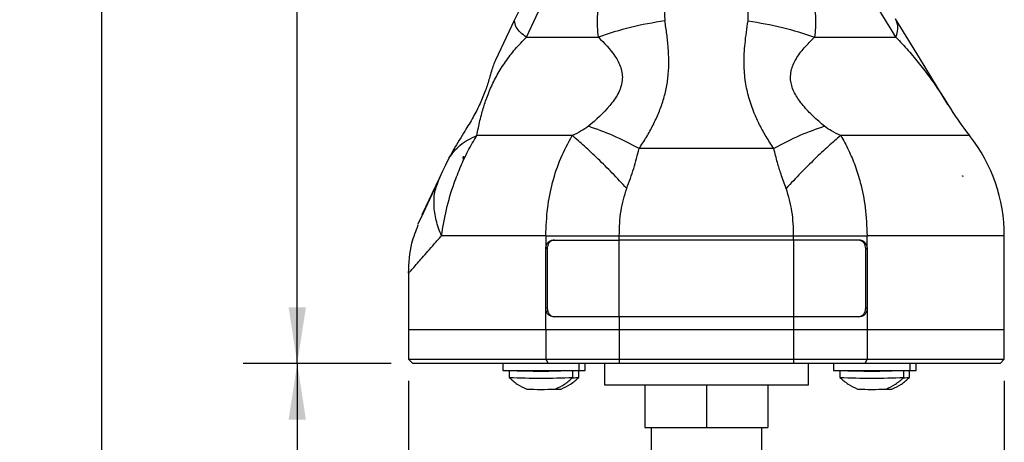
# Model space of a CAD drawing. Header units: millimetres. Extents: x 13 to 546, y 13 to 419.
# Tile 2 of 19: x 140 to 256, y 166 to 216. Entities that reach past the tile are written whole.
import ezdxf

# ---------------------------------------------------------------- set-up
doc = ezdxf.new("R2010")
doc.units = ezdxf.units.MM
doc.header["$LTSCALE"] = 2
doc.linetypes.add('SLD-Solid', pattern=[0])
doc.layers.add('DIMENSIONS', color=140, linetype='SLD-Solid', lineweight=25)
doc.styles.add('SLDTEXTSTYLE0', font='VERDANA.TTF')
doc.dimstyles.new('SLDDIMSTYLE0', dxfattribs={"dimtxt": 4.316016, "dimasz": 6.604, "dimexe": 0, "dimexo": 0.0625, "dimgap": 1.079004, "dimtad": 0, "dimtih": 1, "dimtoh": 1, "dimrnd": 1e-09, "dimzin": 12, "dimdsep": 46, "dimtxsty": 'SLDTEXTSTYLE0', "dimsah": 1, "dimcen": 0.09, "dimadec": 0, "dimazin": 3, "dimtfac": 1, "dimtofl": 0, "dimtmove": 0, "dimatfit": 3, "dimfxl": 0, "dimfrac": 2, "dimtolj": 1, "dimtzin": 12, "dimarcsym": 0})
doc.dimstyles.new('SLDDIMSTYLE1', dxfattribs={"dimtxt": 4.316016, "dimasz": 6.604, "dimexe": 0, "dimexo": 0.0625, "dimgap": 1.079004, "dimtad": 0, "dimtih": 1, "dimtoh": 1, "dimrnd": 1e-09, "dimzin": 4, "dimdsep": 46, "dimtxsty": 'SLDTEXTSTYLE0', "dimsah": 1, "dimcen": 0.09, "dimadec": 0, "dimazin": 1, "dimtfac": 1, "dimtofl": 0, "dimtmove": 0, "dimatfit": 3, "dimfxl": 0, "dimfrac": 2, "dimtolj": 1, "dimtzin": 12, "dimarcsym": 0})

# ---------------------------------------------------------------- blocks, each defined once
blk = doc.blocks.new('_D')
at = {"layer": 'DIMENSIONS'}
for p, q in [((230.3, 383.54), (166.66, 383.54)), ((173.01, 383.54), (173.01, 292.4)), ((166.6, 284.57), (165.15, 284.57)), ((165.15, 284.57), (165.15, 277.71)), ((179.42, 284.57), (180.87, 284.57)), ((180.87, 284.57), (180.87, 277.71)), ((165.15, 277.71), (166.6, 277.71)), ((180.87, 277.71), (179.42, 277.71)), ((173.01, 175.69), (173.01, 276.75)), ((184.05, 175.69), (166.66, 175.69))]:
    blk.add_line(p, q, dxfattribs=at)
for points in [[(173.01, 383.54), (171.99, 376.94), (174.03, 376.94)], [(173.01, 175.69), (174.03, 182.29), (171.99, 182.29)]]:
    blk.add_solid(points, dxfattribs=at)
at = {"layer": 'DIMENSIONS', "char_height": 4.233, "attachment_point": 1, "style": 'SLDTEXTSTYLE0'}
for s, insert in [('207.8', (164.8, 290.92)), ('8.18', (166.6, 283.09))]:
    blk.add_mtext(s, dxfattribs=dict(at, insert=insert))
blk = doc.blocks.new('_D_1')
at = {"layer": 'DIMENSIONS'}
for p, q in [((230.3, 383.54), (143.7, 383.54)), ((150.05, 383.54), (150.05, 268.53)), ((141.84, 260.7), (140.39, 260.7)), ((140.39, 260.7), (140.39, 253.84)), ((158.26, 260.7), (159.71, 260.7)), ((159.71, 260.7), (159.71, 253.84)), ((140.39, 253.84), (141.84, 253.84)), ((159.71, 253.84), (158.26, 253.84)), ((150.05, 118.3), (150.05, 252.88)), ((212.75, 118.3), (143.7, 118.3))]:
    blk.add_line(p, q, dxfattribs=at)
for points in [[(150.05, 383.54), (149.03, 376.94), (151.07, 376.94)], [(150.05, 118.3), (151.07, 124.91), (149.03, 124.91)]]:
    blk.add_solid(points, dxfattribs=at)
at = {"layer": 'DIMENSIONS', "char_height": 4.233, "attachment_point": 1, "style": 'SLDTEXTSTYLE0'}
for s, insert in [('265.2', (141.84, 267.05)), ('10.44', (141.84, 259.22))]:
    blk.add_mtext(s, dxfattribs=dict(at, insert=insert))
blk = doc.blocks.new('_D_2')
at = {"layer": 'DIMENSIONS'}
for p, q in [((184.05, 175.69), (166.66, 175.69)), ((173.01, 175.69), (173.01, 154.99)), ((166.6, 147.17), (165.15, 147.17)), ((165.15, 147.17), (165.15, 140.31)), ((179.42, 147.17), (180.87, 147.17)), ((180.87, 147.17), (180.87, 140.31)), ((165.15, 140.31), (166.6, 140.31)), ((180.87, 140.31), (179.42, 140.31)), ((173.01, 118.3), (173.01, 139.34)), ((212.75, 118.3), (166.66, 118.3))]:
    blk.add_line(p, q, dxfattribs=at)
for points in [[(173.01, 175.69), (171.99, 169.09), (174.03, 169.09)], [(173.01, 118.3), (174.03, 124.91), (171.99, 124.91)]]:
    blk.add_solid(points, dxfattribs=at)
at = {"layer": 'DIMENSIONS', "char_height": 4.233, "attachment_point": 1, "style": 'SLDTEXTSTYLE0'}
for s, insert in [('57.4', (166.6, 153.51)), ('2.26', (166.6, 145.69))]:
    blk.add_mtext(s, dxfattribs=dict(at, insert=insert))
blk = doc.blocks.new('_D_3')
at = {"layer": 'DIMENSIONS'}
for p, q in [((186.09, 173.65), (186.09, 85.62)), ((256.09, 173.65), (256.09, 85.62)), ((186.09, 91.97), (208.58, 91.97)), ((214.43, 91.97), (212.98, 91.97)), ((212.98, 91.97), (212.98, 85.11)), ((227.25, 91.97), (228.7, 91.97)), ((228.7, 91.97), (228.7, 85.11)), ((256.09, 91.97), (233.1, 91.97)), ((212.98, 85.11), (214.43, 85.11)), ((228.7, 85.11), (227.25, 85.11))]:
    blk.add_line(p, q, dxfattribs=at)
for points in [[(186.09, 91.97), (192.7, 90.95), (192.7, 92.98)], [(256.09, 91.97), (249.49, 92.98), (249.49, 90.95)]]:
    blk.add_solid(points, dxfattribs=at)
at = {"layer": 'DIMENSIONS', "char_height": 4.233, "attachment_point": 1, "style": 'SLDTEXTSTYLE0'}
for s, insert in [('70.0', (214.43, 98.31)), ('2.76', (214.43, 90.48))]:
    blk.add_mtext(s, dxfattribs=dict(at, insert=insert))

msp = doc.modelspace()

# ---------------------------------------------------------------- linework, layer by layer
for p, q in [((198.515, 215.979), (196.295, 211.318)), ((229.009, 200.935), (213.179, 200.935)), ((190.825, 199.799), (190.428, 199.003)), ((192.641, 199.975), (192.516, 199.975)), ((192.516, 199.776), (192.516, 199.975)), ((189.488, 196.798), (189.746, 197.572)), ((251.189, 197.722), (251.209, 197.722)), ((251.209, 197.673), (251.209, 197.722)), ((251.209, 197.722), (251.224, 197.722)), ((203.077, 190.19), (210.847, 190.19)), ((210.847, 190.696), (231.341, 190.696)), ((210.847, 190.19), (210.847, 190.696)), ((231.341, 190.19), (210.847, 190.19)), ((210.847, 181.19), (210.847, 190.19)), ((231.341, 190.19), (231.341, 190.696)), ((239.111, 190.19), (231.341, 190.19)), ((231.341, 190.19), (231.341, 181.19)), ((256.094, 179.69), (256.094, 190.716)), ((202.38, 189.19), (202.218, 189.19)), ((202.218, 182.19), (202.218, 189.19)), ((202.38, 189.19), (202.38, 182.19)), ((239.809, 182.19), (239.809, 189.19)), ((239.809, 189.19), (239.97, 189.19)), ((239.97, 189.19), (239.97, 182.19)), ((186.094, 186.292), (186.094, 179.69)), ((202.218, 179.69), (202.218, 182.19)), ((202.38, 182.19), (202.218, 182.19)), ((239.97, 182.19), (239.809, 182.19)), ((239.97, 182.19), (239.97, 179.69)), ((210.847, 181.19), (203.077, 181.19)), ((210.847, 181.19), (210.847, 179.69)), ((231.341, 181.19), (210.847, 181.19)), ((231.341, 181.19), (231.341, 179.69)), ((239.111, 181.19), (231.341, 181.19)), ((186.094, 179.69), (186.094, 176.19)), ((186.094, 179.69), (202.218, 179.69)), ((202.218, 179.69), (210.847, 179.69)), ((202.218, 179.69), (202.218, 176.19)), ((210.847, 179.69), (231.341, 179.69)), ((210.847, 179.69), (210.847, 176.19)), ((231.341, 179.69), (239.97, 179.69)), ((231.341, 179.69), (231.341, 176.19)), ((239.97, 179.69), (256.094, 179.69)), ((239.97, 179.69), (239.97, 176.19)), ((256.094, 176.19), (256.094, 179.69)), ((186.094, 176.19), (186.594, 175.69)), ((186.094, 176.19), (202.218, 176.19)), ((202.218, 176.19), (210.847, 176.19)), ((202.218, 176.19), (202.488, 175.69)), ((210.847, 176.19), (210.847, 175.69)), ((210.847, 176.19), (231.341, 176.19)), ((231.341, 176.19), (231.341, 175.69)), ((231.341, 176.19), (239.97, 176.19)), ((239.97, 176.19), (239.701, 175.69)), ((239.97, 176.19), (256.094, 176.19)), ((255.594, 175.69), (256.094, 176.19)), ((202.488, 175.69), (186.594, 175.69)), ((197.149, 175.69), (197.149, 174.89)), ((197.15, 174.89), (206.149, 174.89)), ((197.899, 174.889), (197.899, 174.059)), ((199.65, 174.89), (199.65, 174.89)), ((210.847, 175.69), (202.488, 175.69)), ((205.399, 174.062), (205.399, 174.89)), ((206.09, 174.062), (206.089, 174.89)), ((206.149, 174.89), (206.149, 175.69)), ((206.149, 174.89), (206.839, 174.89)), ((206.839, 174.89), (206.839, 175.69)), ((209.094, 175.69), (209.094, 173.19)), ((231.341, 175.69), (210.847, 175.69)), ((239.701, 175.69), (231.341, 175.69)), ((233.094, 173.19), (233.094, 175.69)), ((236.028, 175.69), (236.028, 174.89)), ((236.029, 174.89), (245.028, 174.89)), ((236.778, 174.889), (236.778, 174.059)), ((238.529, 174.89), (238.529, 174.89)), ((255.594, 175.69), (239.701, 175.69)), ((244.278, 174.062), (244.278, 174.89)), ((244.969, 174.062), (244.968, 174.89)), ((245.028, 174.89), (245.028, 175.69)), ((245.028, 174.89), (245.718, 174.89)), ((245.718, 174.89), (245.718, 175.69)), ((209.094, 173.19), (233.094, 173.19)), ((213.863, 173.19), (213.863, 168.19)), ((221.094, 173.19), (221.094, 168.19)), ((228.326, 173.19), (228.326, 168.19)), ((213.863, 168.19), (221.094, 168.19)), ((214.594, 168.19), (214.594, 164.69)), ((221.094, 168.19), (228.326, 168.19)), ((227.594, 164.69), (227.594, 168.19))]:
    msp.add_line(p, q)
at = {"flags": 128}
for points in [[(199.944, 214.02), (201.098, 216.442), (202.237, 218.834), (203.313, 221.091), (204.278, 223.118)], [(243.362, 214.019), (242.824, 214.899), (242.269, 215.808), (241.702, 216.737), (241.128, 217.678), (240.551, 218.622), (239.977, 219.562), (239.411, 220.489), (238.858, 221.395)], [(200.182, 219.478), (200.003, 219.102), (199.811, 218.699), (199.608, 218.273), (199.397, 217.83), (199.18, 217.374), (198.959, 216.911), (198.736, 216.444), (198.515, 215.979)], [(249.462, 206.117), (246.11, 211.606), (243.328, 216.161)], [(199.944, 214.02), (201.656, 214.02), (203.655, 214.02), (205.911, 214.02), (208.391, 214.02)], [(233.798, 214.019), (236.735, 214.019), (239.344, 214.019), (241.568, 214.019), (243.362, 214.019)], [(205.315, 202.467), (201.972, 202.468), (198.958, 202.468), (196.326, 202.468), (194.119, 202.468)], [(252.004, 202.467), (251.746, 202.467), (250.975, 202.467), (249.705, 202.467), (247.957, 202.467), (245.759, 202.467), (243.15, 202.467), (240.171, 202.467), (236.874, 202.467)], [(190.428, 199.003), (190.263, 198.658), (190.092, 198.298), (189.746, 197.572)], [(189.464, 196.863), (188.562, 194.97), (187.826, 193.425), (187.329, 192.381), (187.15, 192.006)], [(189.746, 197.572), (188.819, 195.626), (188.114, 194.146), (187.77, 193.424), (187.65, 193.172)], [(187.5, 192.741), (187.329, 192.381), (187.15, 192.006)], [(202.218, 190.69), (198.509, 190.69), (195.192, 190.689), (192.324, 190.689), (189.954, 190.688)], [(202.218, 190.69), (202.218, 189.85), (202.218, 189.19)], [(239.97, 189.19), (239.97, 190.03), (239.97, 190.69)], [(256.094, 190.69), (255.821, 190.69), (255.004, 190.69), (253.657, 190.69), (251.8, 190.69), (249.463, 190.69), (246.682, 190.69), (243.502, 190.69), (239.97, 190.69)]]:
    msp.add_lwpolyline(points, dxfattribs=at)
for centre, radius, start, end in [((281.039, 225.401), 37, 211.40621, 218.30632), ((237.094, 190.69), 19, 359.99735, 38.29796), ((201.637, 256.09), 81.286, 267.36474, 272.65271), ((201.644, 208.074), 33.243, 266.56155, 273.45589), ((205.463, 179.978), 5.125, 269.28574, 277.02236), ((240.516, 256.09), 81.286, 267.36474, 272.65271), ((240.523, 208.074), 33.243, 266.56156, 273.45588), ((244.342, 179.978), 5.125, 269.28574, 277.02236), ((201.637, 255.26), 81.286, 267.36474, 272.65272), ((205.467, 179.107), 5.084, 269.3144, 277.03089), ((240.516, 255.26), 81.286, 267.36474, 272.65272), ((244.346, 179.107), 5.084, 269.3144, 277.03089), ((201.636, 212.134), 39.48, 267.59091, 272.44829), ((203.445, 180.033), 7.365, 269.51267, 274.42818), ((240.515, 212.134), 39.48, 267.59091, 272.44829), ((242.324, 180.033), 7.365, 269.5127, 274.42816)]:
    msp.add_arc(centre, radius, start, end)
for points, knots in [([(208.391, 214.02), (208.318, 214.825), (208.171, 216.436), (208.664, 218.841), (209.634, 221.123), (210.674, 222.409), (211.198, 223.058)], [0, 0, 0, 0, 0.2468559, 0.4944204, 0.7449577, 1, 1, 1, 1]), ([(231.517, 222.441), (231.957, 221.818), (232.831, 220.582), (233.624, 218.455), (234.013, 216.239), (233.87, 214.759), (233.798, 214.019)], [0, 0, 0, 0, 0.2542545, 0.50460796, 0.75255877, 1, 1, 1, 1]), ([(217.288, 219.4), (216.916, 218.88), (216.361, 218.103), (216.127, 216.851), (216.181, 216.232), (216.209, 215.924)], [0, 0, 0, 0, 0.50410738, 0.75242355, 1, 1, 1, 1]), ([(225.98, 215.924), (226, 216.576), (226.034, 217.753), (225.39, 218.729), (225.103, 219.163)], [0, 0, 0, 0, 0.554802, 1, 1, 1, 1]), ([(199.944, 214.02), (199.465, 214.367), (198.757, 214.881), (198.574, 215.71), (198.515, 215.979)], [0, 0, 0, 0, 0.676194, 1, 1, 1, 1]), ([(216.209, 215.924), (214.852, 215.712), (212.192, 215.296), (209.641, 214.44), (208.391, 214.02)], [0, 0, 0, 0, 0.5102183, 1, 1, 1, 1]), ([(213.179, 200.935), (213.473, 201.383), (214.063, 202.281), (214.837, 203.686), (215.507, 205.13), (216.042, 206.613), (216.424, 208.135), (216.639, 209.68), (216.693, 211.234), (216.619, 212.795), (216.448, 214.359), (216.288, 215.403), (216.209, 215.924)], [0, 0, 0, 0, 0.1019128, 0.204211, 0.3049207, 0.404411, 0.5038034, 0.6028341, 0.7006777, 0.7992124, 0.8997433, 1, 1, 1, 1]), ([(229.009, 200.935), (228.703, 201.403), (228.106, 202.313), (227.341, 203.709), (226.639, 205.224), (226.055, 206.884), (225.627, 208.828), (225.468, 210.961), (225.6, 213.375), (225.848, 215.038), (225.98, 215.924)], [0, 0, 0, 0, 0.1063887, 0.2070368, 0.3024093, 0.424036, 0.5409777, 0.6801421, 0.8296292, 1, 1, 1, 1]), ([(225.98, 215.924), (227.337, 215.712), (229.997, 215.296), (232.548, 214.439), (233.798, 214.019)], [0, 0, 0, 0, 0.51022, 1, 1, 1, 1]), ([(243.362, 214.019), (243.498, 214.462), (243.721, 215.192), (243.439, 215.887), (243.328, 216.161)], [0, 0, 0, 0, 0.6073158, 1, 1, 1, 1]), ([(194.119, 202.468), (194.174, 202.768), (194.282, 203.355), (194.477, 204.228), (194.687, 205.048), (194.91, 205.81), (195.151, 206.544), (195.422, 207.276), (195.741, 208.045), (196.101, 208.812), (196.656, 209.867), (197.467, 211.16), (198.612, 212.651), (199.495, 213.559), (199.944, 214.02)], [0, 0, 0, 0, 0.06937061, 0.13602948, 0.2036431, 0.26235452, 0.31682338, 0.37975185, 0.43996614, 0.50644768, 0.57275467, 0.71150119, 0.85360897, 1, 1, 1, 1]), ([(208.391, 214.02), (209.089, 213.318), (210.145, 212.257), (211.114, 210.475), (211.317, 208.873), (210.739, 207.31), (209.402, 205.465), (208.101, 204.323), (207.226, 203.556)], [0, 0, 0, 0, 0.2307387, 0.3486412, 0.4691224, 0.5959905, 0.7285382, 1, 1, 1, 1]), ([(234.963, 203.556), (234.515, 203.943), (233.635, 204.702), (232.632, 205.749), (231.954, 206.621), (231.529, 207.291), (231.213, 207.963), (230.946, 208.887), (230.972, 210.12), (231.601, 211.518), (232.585, 212.815), (233.385, 213.609), (233.798, 214.019)], [0, 0, 0, 0, 0.1385001, 0.2717443, 0.3382593, 0.3966513, 0.4569078, 0.511377, 0.6206852, 0.7365748, 0.8638992, 1, 1, 1, 1]), ([(243.362, 214.019), (243.849, 213.496), (244.808, 212.466), (246.139, 210.87), (247.37, 209.265), (248.477, 207.689), (249.145, 206.624), (249.462, 206.117)], [0, 0, 0, 0, 0.2142008, 0.4223908, 0.623097, 0.8205871, 1, 1, 1, 1]), ([(196.295, 211.318), (196.215, 211.129), (196.037, 210.706), (195.825, 209.995), (195.535, 209.002), (195.134, 207.721), (194.5, 206.181), (193.667, 204.59), (192.818, 203.175), (192.052, 201.929), (191.411, 200.871), (191.018, 200.152), (190.825, 199.799)], [0, 0, 0, 0, 0.04800945, 0.10742231, 0.17367495, 0.29030007, 0.42155235, 0.56327277, 0.71033328, 0.80802773, 0.90578848, 1, 1, 1, 1]), ([(207.226, 203.556), (206.952, 203.363), (206.35, 202.941), (205.68, 202.634), (205.315, 202.467)], [0, 0, 0, 0, 0.4546501, 1, 1, 1, 1]), ([(213.179, 200.936), (212.168, 201.473), (210.248, 202.494), (208.197, 203.215), (207.226, 203.556)], [0, 0, 0, 0, 0.5267403, 1, 1, 1, 1]), ([(234.963, 203.556), (233.992, 203.215), (231.941, 202.494), (230.021, 201.473), (229.009, 200.936)], [0, 0, 0, 0, 0.4732596, 1, 1, 1, 1]), ([(236.874, 202.467), (236.509, 202.634), (235.839, 202.941), (235.237, 203.363), (234.963, 203.556)], [0, 0, 0, 0, 0.5453499, 1, 1, 1, 1]), ([(189.954, 190.688), (190.13, 191.726), (190.484, 193.819), (191.295, 196.542), (192.182, 198.808), (193.057, 200.691), (193.755, 201.859), (194.119, 202.468)], [0, 0, 0, 0, 0.2507743, 0.505721, 0.6755805, 0.8309955, 1, 1, 1, 1]), ([(190.825, 199.799), (191.237, 200.357), (192.103, 201.529), (193.426, 202.145), (194.119, 202.468)], [0, 0, 0, 0, 0.4764096, 1, 1, 1, 1]), ([(202.218, 190.69), (202.26, 191.785), (202.341, 193.893), (202.96, 196.957), (203.897, 199.832), (204.845, 201.594), (205.315, 202.467)], [0, 0, 0, 0, 0.2664944, 0.5132789, 0.7589483, 1, 1, 1, 1]), ([(211.724, 196.258), (211.161, 196.86), (210.058, 198.04), (208.399, 199.693), (206.836, 201.173), (205.799, 202.055), (205.315, 202.467)], [0, 0, 0, 0, 0.2769692, 0.5426067, 0.7865052, 1, 1, 1, 1]), ([(236.874, 202.467), (236.39, 202.055), (235.353, 201.173), (233.789, 199.693), (232.131, 198.04), (231.028, 196.86), (230.464, 196.258)], [0, 0, 0, 0, 0.2134947, 0.4573933, 0.7230307, 1, 1, 1, 1]), ([(236.874, 202.467), (237.191, 201.899), (237.832, 200.747), (238.593, 198.894), (239.293, 196.655), (239.841, 193.91), (239.926, 191.802), (239.97, 190.69)], [0, 0, 0, 0, 0.1583827, 0.3209191, 0.486819, 0.729301, 1, 1, 1, 1]), ([(211.724, 196.258), (211.872, 196.65), (212.165, 197.428), (212.555, 198.603), (212.898, 199.769), (213.086, 200.55), (213.179, 200.935)], [0, 0, 0, 0, 0.2562774, 0.5089213, 0.7571174, 1, 1, 1, 1]), ([(230.464, 196.258), (230.257, 196.818), (229.884, 197.822), (229.395, 199.382), (229.145, 200.388), (229.009, 200.935)], [0, 0, 0, 0, 0.3657184, 0.6551588, 1, 1, 1, 1]), ([(192.641, 199.975), (192.618, 199.938), (192.576, 199.872), (192.534, 199.805), (192.516, 199.776)], [0, 0, 0, 0, 0.55999967, 1, 1, 1, 1]), ([(189.954, 190.688), (189.722, 191.29), (189.271, 192.459), (189.041, 194.272), (189.097, 195.747), (189.393, 196.541), (189.488, 196.798)], [0, 0, 0, 0, 0.30688868, 0.59646765, 0.86941758, 1, 1, 1, 1]), ([(251.209, 197.673), (251.206, 197.682), (251.199, 197.699), (251.192, 197.715), (251.189, 197.722)], [0, 0, 0, 0, 0.5600061, 1, 1, 1, 1]), ([(251.224, 197.722), (251.221, 197.713), (251.216, 197.697), (251.211, 197.68), (251.209, 197.673)], [0, 0, 0, 0, 0.5587679, 1, 1, 1, 1]), ([(210.847, 190.696), (210.875, 191.682), (210.929, 193.575), (211.467, 195.389), (211.724, 196.258)], [0, 0, 0, 0, 0.5213122, 1, 1, 1, 1]), ([(231.341, 190.696), (231.315, 191.648), (231.263, 193.54), (230.73, 195.356), (230.464, 196.258)], [0, 0, 0, 0, 0.5034989, 1, 1, 1, 1]), ([(186.095, 186.292), (186.149, 187.492), (186.237, 189.453), (186.956, 191.271), (187.235, 191.977)], [0, 0, 0, 0, 0.6118113, 1, 1, 1, 1]), ([(186.094, 186.292), (186.134, 186.337), (186.29, 186.512), (186.638, 186.906), (187.127, 187.469), (187.728, 188.152), (188.387, 188.904), (189.144, 189.763), (189.675, 190.369), (189.954, 190.688)], [0, 0, 0, 0, 0.0305886, 0.1202018, 0.2696889, 0.413026, 0.5867448, 0.7825197, 1, 1, 1, 1]), ([(202.218, 190.69), (202.908, 190.692), (204.318, 190.696), (206.462, 190.698), (208.649, 190.698), (210.116, 190.697), (210.847, 190.696)], [0, 0, 0, 0, 0.2397187, 0.4902433, 0.7455252, 1, 1, 1, 1]), ([(202.218, 189.19), (202.228, 189.302), (202.245, 189.523), (202.388, 189.821), (202.603, 190.05), (202.849, 190.173), (203.013, 190.185), (203.077, 190.19)], [0, 0, 0, 0, 0.22933601, 0.45182345, 0.66390726, 0.86723711, 1, 1, 1, 1]), ([(203.24, 190.19), (203.141, 190.179), (202.942, 190.157), (202.683, 189.98), (202.493, 189.725), (202.395, 189.448), (202.384, 189.264), (202.38, 189.19)], [0, 0, 0, 0, 0.2011188, 0.4070748, 0.6225816, 0.8478706, 1, 1, 1, 1]), ([(231.341, 190.696), (232.073, 190.697), (233.54, 190.698), (235.726, 190.698), (237.871, 190.696), (239.281, 190.692), (239.97, 190.69)], [0, 0, 0, 0, 0.2544747, 0.5097566, 0.7602811, 1, 1, 1, 1]), ([(239.809, 189.19), (239.8, 189.302), (239.782, 189.523), (239.64, 189.821), (239.424, 190.05), (239.178, 190.173), (239.014, 190.185), (238.949, 190.19)], [0, 0, 0, 0, 0.2292909, 0.4517391, 0.6638051, 0.8671612, 1, 1, 1, 1]), ([(239.111, 190.19), (239.21, 190.179), (239.409, 190.157), (239.668, 189.98), (239.858, 189.725), (239.956, 189.448), (239.966, 189.264), (239.97, 189.19)], [0, 0, 0, 0, 0.2010498, 0.4069926, 0.6225371, 0.8478752, 1, 1, 1, 1]), ([(203.077, 181.19), (202.979, 181.202), (202.78, 181.224), (202.521, 181.401), (202.331, 181.655), (202.233, 181.933), (202.223, 182.116), (202.218, 182.19)], [0, 0, 0, 0, 0.2010631, 0.4070195, 0.6225776, 0.8479311, 1, 1, 1, 1]), ([(202.38, 182.19), (202.389, 182.079), (202.407, 181.858), (202.549, 181.56), (202.765, 181.331), (203.011, 181.208), (203.175, 181.195), (203.24, 181.19)], [0, 0, 0, 0, 0.22929118, 0.45173959, 0.66380574, 0.86716108, 1, 1, 1, 1]), ([(238.949, 181.19), (239.048, 181.202), (239.247, 181.224), (239.506, 181.401), (239.696, 181.655), (239.794, 181.933), (239.804, 182.116), (239.809, 182.19)], [0, 0, 0, 0, 0.2011201, 0.4070749, 0.6225817, 0.8478706, 1, 1, 1, 1]), ([(239.97, 182.19), (239.961, 182.078), (239.943, 181.858), (239.801, 181.56), (239.586, 181.331), (239.34, 181.208), (239.176, 181.195), (239.111, 181.19)], [0, 0, 0, 0, 0.2293472, 0.4518446, 0.6639377, 0.8672759, 1, 1, 1, 1]), ([(197.9, 174.058), (198.212, 173.778), (198.836, 173.218), (199.596, 172.865), (199.977, 172.689)], [0, 0, 0, 0, 0.5001366, 1, 1, 1, 1]), ([(203.323, 172.69), (203.703, 172.866), (204.464, 173.219), (205.087, 173.78), (205.399, 174.06)], [0, 0, 0, 0, 0.4998772, 1, 1, 1, 1]), ([(204.013, 172.69), (204.394, 172.866), (205.154, 173.219), (205.777, 173.78), (206.089, 174.06)], [0, 0, 0, 0, 0.4998768, 1, 1, 1, 1]), ([(236.779, 174.058), (237.091, 173.778), (237.715, 173.218), (238.475, 172.865), (238.856, 172.689)], [0, 0, 0, 0, 0.5001366, 1, 1, 1, 1]), ([(242.202, 172.69), (242.582, 172.866), (243.343, 173.219), (243.966, 173.78), (244.278, 174.06)], [0, 0, 0, 0, 0.4998765, 1, 1, 1, 1]), ([(242.892, 172.69), (243.273, 172.866), (244.033, 173.219), (244.656, 173.78), (244.968, 174.06)], [0, 0, 0, 0, 0.4998772, 1, 1, 1, 1])]:
    msp.add_open_spline(points, degree=3, knots=knots)

# ---------------------------------------------------------------- dimensions: what is measured, and where the dimension line sits
at = {"layer": 'DIMENSIONS'}
for base, p1, p2, picture, middle in [((150.051, 383.54), (215.294, 118.303), (232.844, 383.54), '_D_1', (150.051, 260.704)), ((173.011, 175.69), (232.844, 383.54), (186.594, 175.69), '_D', (173.011, 284.572)), ((173.011, 118.303), (186.594, 175.69), (215.294, 118.303), '_D_2', (173.011, 147.168))]:
    dim = msp.add_linear_dim(base=base, p1=p1, p2=p2, angle=90, dimstyle='SLDDIMSTYLE0', dxfattribs=at)
    dim.commit()
    dim.dimension.update_dxf_attribs({"geometry": picture, "text_midpoint": middle, "dimtype": 160})
dim = msp.add_linear_dim(base=(256.094, 91.966), p1=(186.094, 176.19), p2=(256.094, 176.19), dimstyle='SLDDIMSTYLE1', dxfattribs=at)
dim.commit()
dim.dimension.update_dxf_attribs({"geometry": '_D_3', "text_midpoint": (220.839, 91.966), "dimtype": 160})

doc.saveas('drawing.dxf')
